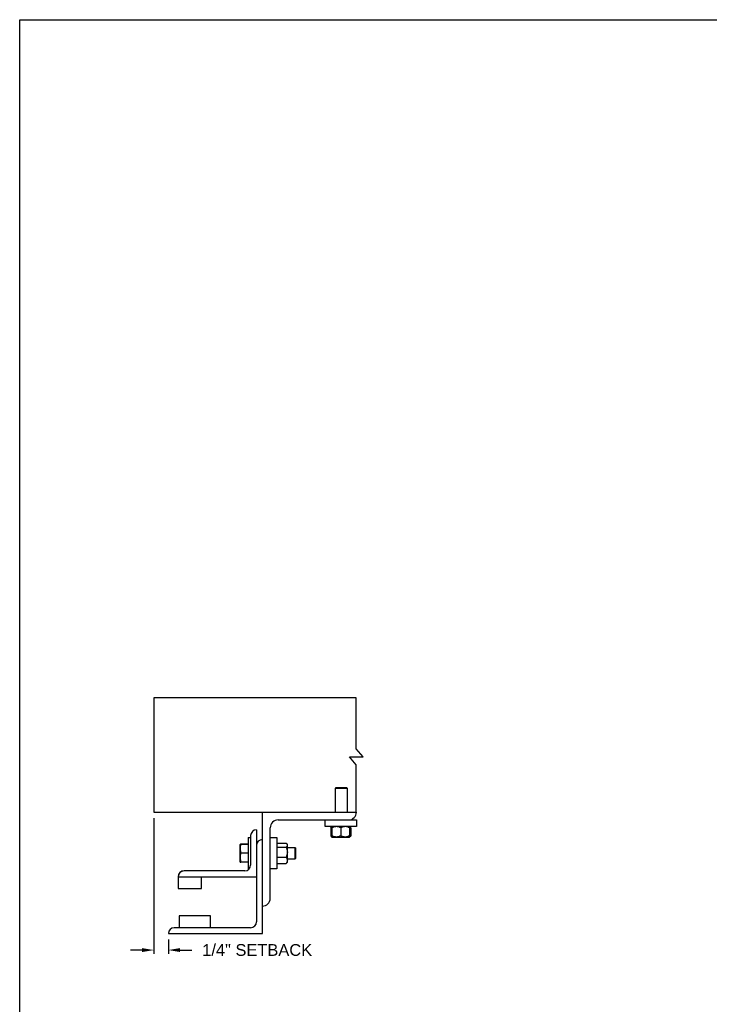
# Model space of a CAD drawing. Header units: inches. Extents: x 169.6 to 213.7, y 195.1 to 266.5.
# Tile 20 of 55: x 194.3 to 199.8, y 200 to 207.8. Entities that reach past the tile are written whole.
import ezdxf

# ---------------------------------------------------------------- set-up
doc = ezdxf.new("R2010")
doc.units = ezdxf.units.IN
doc.header["$LTSCALE"] = 0.25
doc.header["$MEASUREMENT"] = 0
doc.layers.add('ANNOTATIONS', color=1, linetype='Continuous')
doc.layers.add('DETAILS', color=4, linetype='Continuous')
doc.styles.add('ARIAL', font='arial.ttf', dxfattribs={"height": 0.09375})
doc.dimstyles.new('STANDARD$0', dxfattribs={"dimtxt": 0.09375, "dimasz": 0.09375, "dimexe": 0.03125, "dimexo": 0.046875, "dimgap": 0.09, "dimtad": 0, "dimtih": 1, "dimtoh": 1, "dimdec": 4, "dimzin": 0, "dimdsep": 46, "dimtxsty": 'ARIAL', "dimcen": 0.09, "dimadec": 0, "dimazin": 0, "dimtfac": 1, "dimtdec": 4, "dimtofl": 0, "dimtmove": 0, "dimatfit": 1, "dimfxl": 1, "dimtolj": 1, "dimtzin": 0, "dimarcsym": 0})

# ---------------------------------------------------------------- blocks, each defined once
blk = doc.blocks.new('*D78')
at = {"layer": 'ANNOTATIONS', "color": 0, "lineweight": -2, "transparency": 16777216}
for p, q in [((195.3223, 201.4383), (195.3223, 200.3537)), ((195.4376, 200.4696), (195.4376, 200.3537)), ((195.2286, 200.385), (195.1348, 200.385)), ((195.5314, 200.385), (195.6251, 200.385))]:
    blk.add_line(p, q, dxfattribs=at)
at = {"layer": 'ANNOTATIONS', "color": 0, "transparency": 16777216}
for points in [[(195.2286, 200.4006), (195.2286, 200.3694), (195.3223, 200.385)], [(195.5314, 200.4006), (195.5314, 200.3694), (195.4376, 200.385)]]:
    blk.add_solid(points, dxfattribs=at)
at = {"layer": 'defpoints', "color": 0, "transparency": 16777216}
for p in [(195.3223, 201.4852), (195.4376, 200.5165), (195.4376, 200.385)]:
    blk.add_point(p, dxfattribs=at)
at = {"layer": 'ANNOTATIONS', "color": 0, "transparency": 16777216, "insert": (196.146, 200.385), "char_height": 0.09375, "attachment_point": 5, "style": 'ARIAL'}
blk.add_mtext('\\A1;1/4" SETBACK', dxfattribs=at)

msp = doc.modelspace()

# ---------------------------------------------------------------- linework, layer by layer
at = {"layer": 'defpoints'}
msp.add_lwpolyline([(213.72204, 195.07023), (194.25216, 195.07023), (194.25216, 207.80534), (213.72204, 207.80534)], close=True, dxfattribs=at)
at = {"layer": 'DETAILS'}
for p, q in [((196.98997, 201.92572), (196.93564, 201.98897)), ((196.93564, 201.86246), (196.88131, 201.92572)), ((196.88131, 201.92572), (196.98997, 201.92572)), ((196.77415, 201.68197), (196.76954, 201.67736)), ((196.76954, 201.48522), (196.76954, 201.67736)), ((196.76954, 201.67736), (196.86329, 201.67736)), ((196.77415, 201.68197), (196.85869, 201.68197)), ((196.85869, 201.68197), (196.86329, 201.67736)), ((196.86329, 201.67736), (196.86329, 201.48522)), ((196.18763, 200.51647), (196.18763, 201.48522)), ((196.25013, 200.79772), (196.25013, 201.36022)), ((196.31263, 201.42272), (196.93763, 201.42272)), ((196.68763, 201.36947), (196.68763, 201.42272)), ((196.93763, 201.36947), (196.68763, 201.36947)), ((196.73664, 201.36189), (196.73357, 201.36009)), ((196.73357, 201.36009), (196.73357, 201.29572)), ((196.73573, 201.36009), (196.73573, 201.29572)), ((196.73916, 201.36674), (196.74215, 201.36932)), ((196.74232, 201.36137), (196.73968, 201.36009)), ((196.73968, 201.36009), (196.73968, 201.29572)), ((196.74232, 201.36009), (196.74232, 201.29572)), ((196.81263, 201.36009), (196.81263, 201.29572)), ((196.88294, 201.36009), (196.88294, 201.29572)), ((196.88557, 201.36009), (196.88557, 201.29572)), ((196.88953, 201.36009), (196.88953, 201.29572)), ((196.89169, 201.36009), (196.89169, 201.29572)), ((196.93763, 201.42272), (196.93763, 201.36947)), ((196.07538, 201.28209), (196.09388, 201.28209)), ((196.07538, 201.28209), (196.07538, 201.03209)), ((196.09388, 201.29772), (196.09388, 201.06334)), ((196.14075, 201.34459), (196.14075, 200.61022)), ((196.25013, 201.28209), (196.30338, 201.28209)), ((196.30338, 201.28209), (196.30338, 201.03209)), ((196.73664, 201.29392), (196.73357, 201.29572)), ((196.7401, 201.29337), (196.73573, 201.29572)), ((196.74232, 201.28634), (196.73916, 201.28906)), ((196.74232, 201.29444), (196.73968, 201.29572)), ((196.74232, 201.28634), (196.88294, 201.28634)), ((196.00988, 201.2274), (196.00989, 201.22742)), ((196.00988, 201.2274), (196.00988, 201.2274)), ((196.00988, 201.08678), (196.00988, 201.2274)), ((196.07538, 201.2293), (196.01616, 201.2293)), ((196.07538, 201.22857), (196.01616, 201.22857)), ((196.07538, 201.22853), (196.01616, 201.22853)), ((196.07538, 201.22831), (196.01616, 201.22831)), ((196.07538, 201.22747), (196.01616, 201.22747)), ((196.30338, 201.2274), (196.30538, 201.2274)), ((196.30538, 201.07659), (196.30538, 201.23759)), ((196.30538, 201.23759), (196.37713, 201.23759)), ((196.30538, 201.20649), (196.37713, 201.20649)), ((196.3815, 201.23321), (196.3865, 201.2274)), ((196.3865, 201.08678), (196.3865, 201.2274)), ((196.3865, 201.20397), (196.44577, 201.20397)), ((196.44577, 201.20397), (196.45038, 201.19936)), ((196.44577, 201.20397), (196.44577, 201.11022)), ((196.45038, 201.19936), (196.45038, 201.11482)), ((196.07538, 201.15722), (196.01616, 201.15722)), ((196.30538, 201.12599), (196.37713, 201.12599)), ((196.45038, 201.11482), (196.44577, 201.11022)), ((196.00988, 201.08678), (196.00988, 201.08678)), ((196.00989, 201.08675), (196.00989, 201.08676)), ((196.0099, 201.08675), (196.00989, 201.08675)), ((196.00993, 201.08669), (196.0099, 201.08675)), ((196.01593, 201.08671), (196.01616, 201.08587)), ((196.01593, 201.08571), (196.01616, 201.08488)), ((196.07538, 201.08684), (196.01616, 201.08684)), ((196.07538, 201.08671), (196.01616, 201.08671)), ((196.07538, 201.08587), (196.01616, 201.08587)), ((196.07538, 201.08565), (196.01616, 201.08565)), ((196.07538, 201.08561), (196.01616, 201.08561)), ((196.07538, 201.08488), (196.01616, 201.08488)), ((196.30538, 201.08678), (196.30338, 201.08678)), ((196.30538, 201.07659), (196.37713, 201.07659)), ((196.3865, 201.08678), (196.3815, 201.08097)), ((196.44577, 201.11022), (196.3865, 201.11022)), ((195.51575, 200.973), (195.51575, 200.87584)), ((195.51575, 200.96959), (196.14075, 200.96959)), ((196.047, 201.01647), (195.56263, 201.01647)), ((195.70325, 200.87584), (195.70325, 200.96959)), ((196.08194, 201.03209), (196.07538, 201.03209)), ((196.30338, 201.03209), (196.25013, 201.03209)), ((195.51575, 200.87584), (195.70325, 200.87584)), ((195.77357, 200.65709), (195.52357, 200.65709)), ((195.52357, 200.65709), (195.52357, 200.56334)), ((195.77357, 200.56334), (195.77357, 200.65709)), ((195.43763, 200.51647), (196.18763, 200.51647)), ((196.09388, 200.56334), (195.4845, 200.56334))]:
    msp.add_line(p, q, dxfattribs=at)
for points in [[(196.93564, 201.98897), (196.93564, 202.39722), (195.3223, 202.39722), (195.3223, 201.48522), (196.93763, 201.48522)], [(196.93564, 201.48522), (196.93564, 201.86246)]]:
    msp.add_lwpolyline(points, dxfattribs=at)
for centre, radius, start, end in [((196.87513, 201.48522), 0.0625, 270, 0), ((196.31263, 201.36022), 0.0625, 90, 180), ((196.14075, 201.29772), 0.04688, 90, 180), ((196.18763, 201.21959), 0.04688, 90, 180), ((196.047, 201.06334), 0.04688, 270, 0), ((195.56098, 200.97123), 0.04527, 87.917978, 177.754387), ((195.56263, 200.96959), 0.04688, 90, 180), ((196.18763, 200.79772), 0.0625, 270, 0), ((196.09388, 200.61022), 0.04688, 270, 0), ((195.4845, 200.51647), 0.04688, 90, 180)]:
    msp.add_arc(centre, radius, start, end, dxfattribs=at)
for points, knots in [([(196.73357, 201.36009), (196.73538, 201.36296), (196.7372, 201.36584), (196.73915, 201.36673), (196.73916, 201.36673)], [0, 0, 0, 0, 0.9933256, 1, 1, 1, 1]), ([(196.73573, 201.36009), (196.7364, 201.36146), (196.738, 201.36469), (196.73975, 201.36763), (196.74084, 201.36811), (196.74095, 201.36815)], [0, 0, 0, 0, 0.3986092, 0.9431068, 1, 1, 1, 1]), ([(196.74232, 201.36339), (196.7418, 201.3632), (196.73954, 201.36236), (196.73739, 201.36108), (196.73573, 201.36009)], [0, 0, 0, 0, 0.2278411, 1, 1, 1, 1]), ([(196.77747, 201.36947), (196.77255, 201.36911), (196.76253, 201.36838), (196.75088, 201.36418), (196.74425, 201.36101), (196.74232, 201.36009)], [0, 0, 0, 0, 0.4062906, 0.8272664, 1, 1, 1, 1]), ([(196.74232, 201.36009), (196.74232, 201.36148), (196.74232, 201.36478), (196.74232, 201.36858), (196.74232, 201.36917), (196.74232, 201.36947)], [0, 0, 0, 0, 0.2654599, 0.6280765, 1, 1, 1, 1]), ([(196.81263, 201.36009), (196.80716, 201.36255), (196.79603, 201.36757), (196.78387, 201.36945), (196.77764, 201.36946), (196.77747, 201.36947)], [0, 0, 0, 0, 0.4843414, 0.9863277, 1, 1, 1, 1]), ([(196.84778, 201.36947), (196.84286, 201.36911), (196.83284, 201.36838), (196.82119, 201.36418), (196.81456, 201.36101), (196.81263, 201.36009)], [0, 0, 0, 0, 0.4062906, 0.8272664, 1, 1, 1, 1]), ([(196.88294, 201.36009), (196.87747, 201.36255), (196.86634, 201.36757), (196.85418, 201.36945), (196.84795, 201.36946), (196.84778, 201.36947)], [0, 0, 0, 0, 0.4843414, 0.9863277, 1, 1, 1, 1]), ([(196.88294, 201.36009), (196.88294, 201.36148), (196.88294, 201.36478), (196.88294, 201.36858), (196.88294, 201.36917), (196.88294, 201.36947)], [0, 0, 0, 0, 0.2654599, 0.6280765, 1, 1, 1, 1]), ([(196.8831, 201.36916), (196.88341, 201.36875), (196.88409, 201.36784), (196.8849, 201.36408), (196.88541, 201.36108), (196.88557, 201.36009)], [0, 0, 0, 0, 0.3617833, 0.7904142, 1, 1, 1, 1]), ([(196.88431, 201.36801), (196.88458, 201.36786), (196.88589, 201.36712), (196.88763, 201.36404), (196.88906, 201.36107), (196.88953, 201.36009)], [0, 0, 0, 0, 0.1517545, 0.7214422, 1, 1, 1, 1]), ([(196.89169, 201.36009), (196.88988, 201.36296), (196.88806, 201.36584), (196.8861, 201.36673), (196.88609, 201.36673)], [0, 0, 0, 0, 0.9933256, 1, 1, 1, 1]), ([(196.73357, 201.29572), (196.73538, 201.29285), (196.7372, 201.28996), (196.73915, 201.28908), (196.73916, 201.28907)], [0, 0, 0, 0, 0.9933256, 1, 1, 1, 1]), ([(196.73573, 201.29572), (196.7364, 201.29435), (196.738, 201.29112), (196.73975, 201.28818), (196.74084, 201.2877), (196.74095, 201.28765)], [0, 0, 0, 0, 0.3986092, 0.9431068, 1, 1, 1, 1]), ([(196.73968, 201.29572), (196.73992, 201.29433), (196.74048, 201.29105), (196.74131, 201.28757), (196.7419, 201.28702), (196.74215, 201.28679)], [0, 0, 0, 0, 0.3000169, 0.709838, 1, 1, 1, 1]), ([(196.77747, 201.28634), (196.77255, 201.2867), (196.76253, 201.28742), (196.75088, 201.29163), (196.74425, 201.29479), (196.74232, 201.29572)], [0, 0, 0, 0, 0.4062906, 0.8272664, 1, 1, 1, 1]), ([(196.74232, 201.29572), (196.74232, 201.29432), (196.74232, 201.29103), (196.74232, 201.28723), (196.74232, 201.28664), (196.74232, 201.28634)], [0, 0, 0, 0, 0.2654599, 0.6280765, 1, 1, 1, 1]), ([(196.81263, 201.29572), (196.80716, 201.29325), (196.79603, 201.28824), (196.78387, 201.28636), (196.77764, 201.28634), (196.77747, 201.28634)], [0, 0, 0, 0, 0.4843414, 0.9863277, 1, 1, 1, 1]), ([(196.84778, 201.28634), (196.84286, 201.2867), (196.83284, 201.28742), (196.82119, 201.29163), (196.81456, 201.29479), (196.81263, 201.29572)], [0, 0, 0, 0, 0.4062906, 0.8272664, 1, 1, 1, 1]), ([(196.88294, 201.29572), (196.87747, 201.29325), (196.86634, 201.28824), (196.85418, 201.28636), (196.84795, 201.28634), (196.84778, 201.28634)], [0, 0, 0, 0, 0.4843414, 0.9863277, 1, 1, 1, 1]), ([(196.88294, 201.29572), (196.88294, 201.29432), (196.88294, 201.29103), (196.88294, 201.28723), (196.88294, 201.28664), (196.88294, 201.28634)], [0, 0, 0, 0, 0.2654599, 0.6280765, 1, 1, 1, 1]), ([(196.88311, 201.28665), (196.88341, 201.28706), (196.88409, 201.28797), (196.8849, 201.29173), (196.88541, 201.29473), (196.88557, 201.29572)], [0, 0, 0, 0, 0.3612738, 0.7902469, 1, 1, 1, 1]), ([(196.88431, 201.28779), (196.88458, 201.28795), (196.88589, 201.28868), (196.88763, 201.29176), (196.88906, 201.29474), (196.88953, 201.29572)], [0, 0, 0, 0, 0.1517545, 0.7214422, 1, 1, 1, 1]), ([(196.89169, 201.29572), (196.88988, 201.29285), (196.88806, 201.28996), (196.8861, 201.28908), (196.88609, 201.28907)], [0, 0, 0, 0, 0.99332562, 1, 1, 1, 1]), ([(196.01616, 201.22747), (196.0144, 201.22176), (196.01086, 201.21025), (196.01021, 201.19835), (196.00988, 201.19235)], [0, 0, 0, 0, 0.495458, 1, 1, 1, 1]), ([(196.00988, 201.2274), (196.01009, 201.22741), (196.01052, 201.22743), (196.0132, 201.22745), (196.0154, 201.22746), (196.01616, 201.22747)], [0, 0, 0, 0, 0.3928666, 0.791696, 1, 1, 1, 1]), ([(196.01616, 201.22831), (196.01481, 201.2282), (196.01211, 201.22796), (196.01021, 201.22766), (196.01001, 201.22748), (196.00994, 201.22742)], [0, 0, 0, 0, 0.3988306, 0.8014975, 1, 1, 1, 1]), ([(196.01616, 201.22853), (196.01481, 201.22838), (196.01211, 201.22809), (196.01022, 201.22772), (196.01002, 201.2275), (196.00995, 201.22743)], [0, 0, 0, 0, 0.4027738, 0.8094217, 1, 1, 1, 1]), ([(196.01616, 201.2293), (196.01482, 201.22905), (196.01212, 201.22855), (196.01027, 201.22794), (196.01007, 201.22758), (196.01001, 201.22749)], [0, 0, 0, 0, 0.4181214, 0.8402647, 1, 1, 1, 1]), ([(196.37713, 201.23759), (196.37852, 201.23627), (196.38182, 201.23316), (196.38562, 201.22797), (196.3862, 201.22403), (196.3865, 201.22204)], [0, 0, 0, 0, 0.2654599, 0.6280765, 1, 1, 1, 1]), ([(196.3865, 201.22204), (196.38649, 201.22168), (196.38643, 201.21935), (196.38489, 201.215), (196.38114, 201.2102), (196.37812, 201.20741), (196.37713, 201.20649)], [0, 0, 0, 0, 0.0665323, 0.4352826, 0.8145508, 1, 1, 1, 1]), ([(196.37713, 201.20649), (196.37959, 201.20023), (196.3846, 201.18749), (196.38649, 201.17357), (196.3865, 201.16643), (196.3865, 201.16624)], [0, 0, 0, 0, 0.4843414, 0.9863277, 1, 1, 1, 1]), ([(196.00988, 201.19235), (196.00989, 201.19151), (196.00994, 201.18521), (196.01131, 201.17332), (196.01453, 201.16262), (196.01616, 201.15722)], [0, 0, 0, 0, 0.0701027, 0.5307909, 1, 1, 1, 1]), ([(196.01616, 201.15722), (196.0144, 201.15151), (196.01086, 201.13997), (196.01021, 201.12805), (196.00988, 201.12203)], [0, 0, 0, 0, 0.495458, 1, 1, 1, 1]), ([(196.00988, 201.12203), (196.00989, 201.1212), (196.00994, 201.11488), (196.01131, 201.10297), (196.01453, 201.09225), (196.01616, 201.08684)], [0, 0, 0, 0, 0.07010266, 0.53079095, 1, 1, 1, 1]), ([(196.3865, 201.16624), (196.38615, 201.16061), (196.38542, 201.14913), (196.38121, 201.1358), (196.37805, 201.1282), (196.37713, 201.12599)], [0, 0, 0, 0, 0.4062906, 0.8272664, 1, 1, 1, 1]), ([(196.37713, 201.12599), (196.37959, 201.12215), (196.3846, 201.11433), (196.38649, 201.10579), (196.3865, 201.10141), (196.3865, 201.10129)], [0, 0, 0, 0, 0.48434141, 0.98632773, 1, 1, 1, 1]), ([(196.01616, 201.08684), (196.0154, 201.08684), (196.01322, 201.08683), (196.01053, 201.0868), (196.0101, 201.08679), (196.00988, 201.08678)], [0, 0, 0, 0, 0.2083045, 0.6015254, 1, 1, 1, 1]), ([(196.00988, 201.08678), (196.00995, 201.08677), (196.01016, 201.08676), (196.01209, 201.08674), (196.0148, 201.08672), (196.01616, 201.08671)], [0, 0, 0, 0, 0.2297304, 0.61267, 1, 1, 1, 1]), ([(196.3865, 201.10129), (196.38615, 201.09783), (196.38542, 201.09079), (196.38121, 201.08261), (196.37805, 201.07795), (196.37713, 201.07659)], [0, 0, 0, 0, 0.4062906, 0.8272664, 1, 1, 1, 1]), ([(196.38134, 201.08106), (196.38092, 201.08049), (196.37982, 201.07896), (196.37816, 201.0775), (196.37713, 201.07659)], [0, 0, 0, 0, 0.3743224, 1, 1, 1, 1])]:
    msp.add_open_spline(points, degree=3, knots=knots, dxfattribs=at)

# ---------------------------------------------------------------- dimensions: what is measured, and where the dimension line sits
at = {"layer": 'ANNOTATIONS'}
dim = msp.add_linear_dim(base=(195.43763, 200.38498), p1=(195.3223, 201.48522), p2=(195.43763, 200.51647), text='1/4" SETBACK', dimstyle='STANDARD$0', override={"dimarcsym": 1}, dxfattribs=at)
dim.commit()
dim.dimension.update_dxf_attribs({"geometry": '*D78', "text_midpoint": (196.14602, 200.38498), "dimtype": 160})

doc.saveas('drawing.dxf')
